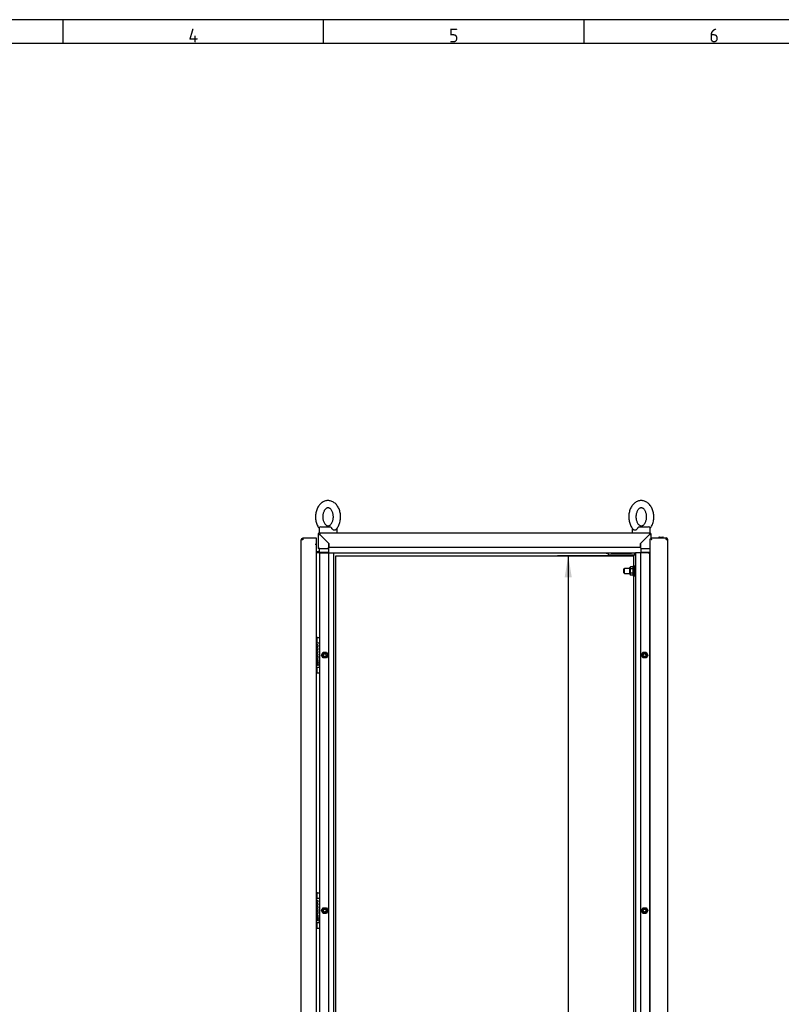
# Paper-space layout 'Layout1' of a CAD drawing. Extents: x 81 to 5357, y 137 to 3739.
# Tile 4 of 10: x 1348 to 2615, y 2101 to 3739. Entities that reach past the tile are written whole.
import ezdxf
from ezdxf.lldxf.tags import DXFTag

# ---------------------------------------------------------------- set-up
doc = ezdxf.new("R2010")
doc.units = 0
doc.header["$LTSCALE"] = 13.000013
doc.layers.get('0').update_dxf_attribs({"linetype": 'CONTINUOUS'})
for name, color, linetype in [('_TRANSLATION', 7, 'CONTINUOUS'), ('AE00100_03', 7, 'CONTINUOUS'), ('AE00198_03', 7, 'CONTINUOUS'), ('AE00217_25', 7, 'CONTINUOUS'), ('AE00219_00', 7, 'CONTINUOUS'), ('AE00219_03', 7, 'CONTINUOUS'), ('AE00224_00', 7, 'CONTINUOUS'), ('AE00368_00', 7, 'CONTINUOUS'), ('AE00500_10', 7, 'CONTINUOUS'), ('AE00715_01', 7, 'CONTINUOUS'), ('DEFAULT', 7, 'CONTINUOUS'), ('DV2__TRANSLATION', 7, 'CONTINUOUS'), ('F0000001_24', 7, 'CONTINUOUS'), ('F0000001_47', 7, 'CONTINUOUS'), ('F0000001_64', 7, 'CONTINUOUS'), ('M0000000_06', 7, 'CONTINUOUS'), ('M0000000_29', 7, 'CONTINUOUS'), ('M0000000_39', 7, 'CONTINUOUS'), ('M0000000_54', 7, 'CONTINUOUS'), ('M0000000_59', 7, 'CONTINUOUS'), ('M0000000_70', 7, 'CONTINUOUS')]:
    doc.layers.add(name, color=color, linetype=linetype)
doc.styles.add('SEACAD_ARIAL', font='arial.ttf')
doc.styles.add('SEACAD_ARIALI', font='ariali.ttf')
tags = doc.linetypes.add('CENTER2', pattern=[28.575, 19.05, -3.175, 3.175, -3.175]).pattern_tags.tags
tags[10:11] = [DXFTag(74, 4), DXFTag(75, 0), DXFTag(340, '0'), DXFTag(46, 0.0), DXFTag(50, 0.0), DXFTag(44, 0.0), DXFTag(45, 0.0)]
tags[8:9] = [DXFTag(74, 4), DXFTag(75, 0), DXFTag(340, '0'), DXFTag(46, 0.0), DXFTag(50, 0.0), DXFTag(44, 0.0), DXFTag(45, 0.0)]
tags[6:7] = [DXFTag(74, 4), DXFTag(75, 0), DXFTag(340, '0'), DXFTag(46, 0.0), DXFTag(50, 0.0), DXFTag(44, 0.0), DXFTag(45, 0.0)]
tags[4:5] = [DXFTag(74, 4), DXFTag(75, 0), DXFTag(340, '0'), DXFTag(46, 0.0), DXFTag(50, 0.0), DXFTag(44, 0.0), DXFTag(45, 0.0)]
doc.dimstyles.new('ISO', dxfattribs={"dimtxt": 13.75, "dimasz": 13.75, "dimexe": 6.875, "dimexo": 6.875, "dimgap": 3.4375, "dimtad": 1, "dimdec": 1, "dimtxsty": 'SEACAD_ARIAL', "dimblk1": '_SE_FILLED', "dimblk2": '_SE_FILLED', "dimsah": 1, "dimcen": 6.875, "dimazin": 3, "dimtfac": 0.7, "dimtdec": 3, "dimtmove": 0, "dimatfit": 3})

# ---------------------------------------------------------------- blocks, each defined once
blk = doc.blocks.new('DMBLK24')
at = {"layer": '_TRANSLATION', "linetype": 'CONTINUOUS'}
for points in [[(2254.3, 2810.9), (2266.2, 2810.9), (2260.3, 2846.6)], [(2254.3, 1152.4), (2260.3, 1116.6), (2266.2, 1152.4)]]:
    blk.add_hatch(color=7, dxfattribs=at).paths.add_polyline_path(points)
at = {"layer": '_TRANSLATION', "color": 7, "linetype": 'CONTINUOUS'}
for p, q in [((2350.9, 2846.6), (2242.4, 2846.6)), ((2260.3, 2846.6), (2260.3, 1116.6)), ((2350.9, 1116.6), (2242.4, 1116.6))]:
    blk.add_line(p, q, dxfattribs=at)
at = {"layer": '_TRANSLATION', "color": 7, "linetype": 'CONTINUOUS', "style": 'SEACAD_ARIALI'}
blk.add_text('1730', height=35.75, rotation=90, dxfattribs=at).set_placement((2251.3, 1926))
blk = doc.blocks.new('_SE_FILLED')
at = {"color": 0}
blk.add_line((0, 0), (-1, 0), dxfattribs=at)
blk.add_solid([(0, 0), (-1, -0.1665), (-1, 0.1665), (0, 0)], dxfattribs=at)

psp = doc.layouts.get("Layout1")

# ---------------------------------------------------------------- linework, layer by layer
at = {"color": 7, "linetype": 'CONTINUOUS'}
for p, q in [((5357.2, 3738.65), (81.05, 3738.65)), ((1419.77, 3738.65), (1419.77, 3699.28)), ((1852.89, 3738.65), (1852.89, 3699.28)), ((2286.01, 3738.65), (2286.01, 3699.28))]:
    psp.add_line(p, q, dxfattribs=at)
at = {"layer": 'AE00100_03', "color": 7, "linetype": 'CONTINUOUS'}
psp.add_line((2412.07, 2877.95), (2417.47, 2877.95), dxfattribs=at)
for centre, start, end in [((2412.07, 2876.65), 90, 180), ((2417.47, 2876.65), 0, 90)]:
    psp.add_arc(centre, 1.3, start, end, dxfattribs=at)
at = {"layer": 'AE00198_03', "color": 7, "linetype": 'CONTINUOUS'}
for p, q in [((1842.07, 2702.15), (1842.07, 2709.4)), ((1842.77, 2709.4), (1842.07, 2709.4)), ((1842.07, 2653.9), (1842.07, 2661.15)), ((1842.07, 2653.9), (1842.77, 2653.9)), ((1842.07, 2284.4), (1842.07, 2277.15)), ((1842.77, 2284.4), (1842.07, 2284.4)), ((1842.07, 2236.15), (1842.07, 2228.9)), ((1842.07, 2228.9), (1842.77, 2228.9))]:
    psp.add_line(p, q, dxfattribs=at)
for centre, start, end in [((1847.44, 2703.47), 132.17472, 137.74365), ((1847.44, 2659.83), 222.25635, 227.82528), ((1847.44, 2278.47), 132.17472, 137.74365), ((1847.44, 2234.83), 222.25635, 227.82528)]:
    psp.add_arc(centre, 8, start, end, dxfattribs=at)
at = {"layer": 'AE00217_25', "color": 7, "linetype": 'CONTINUOUS'}
for p, q in [((2354.05, 2825.65), (2352.77, 2824.97)), ((2352.77, 2818.32), (2352.77, 2824.97)), ((2352.77, 2818.32), (2354.05, 2817.65)), ((2354.05, 2817.65), (2354.05, 2825.65)), ((2362.77, 2825.65), (2354.05, 2825.65)), ((2354.05, 2817.65), (2362.77, 2817.65)), ((2372.27, 2825.65), (2370.27, 2825.65)), ((2370.27, 2817.65), (2372.27, 2817.65))]:
    psp.add_line(p, q, dxfattribs=at)
at = {"layer": 'AE00219_00', "color": 7, "linetype": 'CONTINUOUS'}
for p, q in [((2330.77, 2851.65), (2330.77, 2851.15)), ((2336.77, 2851.15), (2336.77, 2851.65)), ((2355.77, 2851.65), (2355.77, 2851.15)), ((2361.77, 2851.15), (2361.77, 2851.65)), ((2328.31, 2848.65), (2327.77, 2848.15)), ((2327.77, 2848.15), (2339.77, 2848.15)), ((2327.77, 2848.15), (2327.77, 2847.65)), ((2327.77, 2847.65), (2339.77, 2847.65)), ((2339.77, 2848.15), (2339.24, 2848.65)), ((2339.77, 2847.65), (2339.77, 2848.15)), ((2353.31, 2848.65), (2352.77, 2848.15)), ((2352.77, 2848.15), (2364.77, 2848.15)), ((2352.77, 2848.15), (2352.77, 2847.65)), ((2352.77, 2847.65), (2364.77, 2847.65)), ((2364.77, 2848.15), (2364.24, 2848.65)), ((2364.77, 2847.65), (2364.77, 2848.15))]:
    psp.add_line(p, q, dxfattribs=at)
at = {"layer": 'AE00219_03', "color": 7, "linetype": 'CONTINUOUS'}
for p, q in [((2425.97, 2710.15), (2425.77, 2710.15)), ((2425.97, 2698.15), (2425.97, 2710.15)), ((2425.77, 2698.15), (2425.97, 2698.15)), ((2425.97, 2285.15), (2425.77, 2285.15)), ((2425.97, 2273.15), (2425.97, 2285.15)), ((2425.77, 2273.15), (2425.97, 2273.15))]:
    psp.add_line(p, q, dxfattribs=at)
at = {"layer": 'AE00224_00', "color": 7, "linetype": 'CONTINUOUS'}
for p, q in [((2363.82, 2828.58), (2362.77, 2827.14)), ((2362.77, 2816.15), (2362.77, 2827.14)), ((2367.77, 2828.58), (2363.82, 2828.58)), ((2367.77, 2825.11), (2363.82, 2825.11)), ((2367.77, 2818.18), (2363.82, 2818.18)), ((2368.77, 2830.15), (2367.77, 2827.65)), ((2367.77, 2828.58), (2367.77, 2826.84)), ((2367.77, 2826.84), (2367.77, 2825.11)), ((2367.77, 2825.11), (2367.77, 2821.65)), ((2367.77, 2821.65), (2367.77, 2818.18)), ((2367.77, 2818.18), (2367.77, 2816.45)), ((2368.77, 2813.15), (2368.77, 2830.15)), ((2370.27, 2830.15), (2368.77, 2830.15)), ((2370.27, 2813.15), (2370.27, 2830.15)), ((2362.77, 2816.15), (2363.82, 2814.72)), ((2367.77, 2814.72), (2363.82, 2814.72)), ((2367.77, 2816.45), (2367.77, 2814.72)), ((2367.77, 2815.65), (2368.77, 2813.15)), ((2368.77, 2813.15), (2370.27, 2813.15))]:
    psp.add_line(p, q, dxfattribs=at)
for points, knots in [([(2363.82, 2828.58), (2363.41, 2828.02), (2363.14, 2827.45), (2363.14, 2826.7), (2363.16, 2826.55), (2363.22, 2826.26), (2363.26, 2826.11), (2363.44, 2825.68), (2363.61, 2825.39), (2363.82, 2825.11)], [0, 0, 0, 0, 0.5, 0.5, 0.625, 0.625, 0.75, 0.75, 1, 1, 1, 1]), ([(2363.82, 2825.11), (2363.61, 2824.55), (2363.44, 2823.99), (2363.27, 2823.12), (2363.22, 2822.83), (2363.16, 2822.23), (2363.14, 2821.94), (2363.14, 2821.05), (2363.21, 2820.47), (2363.44, 2819.31), (2363.62, 2818.74), (2363.82, 2818.18)], [0, 0, 0, 0, 0.25, 0.25, 0.375, 0.375, 0.5, 0.5, 0.75, 0.75, 1, 1, 1, 1]), ([(2363.82, 2818.18), (2363.41, 2817.63), (2363.14, 2817.05), (2363.14, 2816.31), (2363.16, 2816.16), (2363.22, 2815.87), (2363.26, 2815.72), (2363.44, 2815.28), (2363.61, 2815), (2363.82, 2814.72)], [0, 0, 0, 0, 0.5, 0.5, 0.625, 0.625, 0.75, 0.75, 1, 1, 1, 1])]:
    psp.add_open_spline(points, degree=3, knots=knots, dxfattribs=at)
at = {"layer": 'AE00368_00', "color": 7, "linetype": 'CONTINUOUS'}
for p, q in [((2323.57, 2851.65), (2323.57, 2851.15)), ((2323.57, 2851.15), (2326.8, 2851.15)), ((2343.97, 2851.15), (2343.97, 2851.65)), ((2348.57, 2851.65), (2348.57, 2851.15)), ((2368.97, 2851.15), (2368.97, 2851.65))]:
    psp.add_line(p, q, dxfattribs=at)
for centre, start, end in [((2327.37, 2851.85), 270, 343.39845), ((2340.17, 2851.85), 196.60155, 270), ((2352.37, 2851.85), 270, 343.39845), ((2365.17, 2851.85), 196.60155, 270)]:
    psp.add_arc(centre, 0.7, start, end, dxfattribs=at)
at = {"layer": 'AE00500_10', "color": 7, "linetype": 'CONTINUOUS'}
for p, q in [((2395.77, 2708.85), (2396.27, 2708.85)), ((1849.86, 2681.67), (1852.54, 2686.32)), ((1852.59, 2686.35), (1857.96, 2686.35)), ((1858, 2686.32), (1860.68, 2681.67)), ((2381.86, 2681.67), (2384.54, 2686.32)), ((2384.59, 2686.35), (2389.96, 2686.35)), ((2390, 2686.32), (2392.68, 2681.67)), ((2396.27, 2699.45), (2395.77, 2699.45)), ((1852.54, 2676.97), (1849.86, 2681.62)), ((1850.94, 2681.65), (1853.11, 2685.4)), ((1853.11, 2677.9), (1850.94, 2681.65)), ((1857.96, 2676.95), (1852.59, 2676.95)), ((1853.11, 2685.4), (1857.44, 2685.4)), ((1857.44, 2677.9), (1853.11, 2677.9)), ((1857.44, 2685.4), (1859.6, 2681.65)), ((1859.6, 2681.65), (1857.44, 2677.9)), ((1860.68, 2681.62), (1858, 2676.97)), ((2384.54, 2676.97), (2381.86, 2681.62)), ((2382.94, 2681.65), (2385.11, 2685.4)), ((2385.11, 2677.9), (2382.94, 2681.65)), ((2389.96, 2676.95), (2384.59, 2676.95)), ((2385.11, 2685.4), (2389.44, 2685.4)), ((2389.44, 2677.9), (2385.11, 2677.9)), ((2389.44, 2685.4), (2391.6, 2681.65)), ((2391.6, 2681.65), (2389.44, 2677.9)), ((2392.68, 2681.62), (2390, 2676.97)), ((2395.77, 2663.85), (2396.27, 2663.85)), ((2396.27, 2654.45), (2395.77, 2654.45)), ((2395.77, 2283.85), (2396.27, 2283.85)), ((1849.86, 2256.67), (1852.54, 2261.32)), ((1850.94, 2256.65), (1853.11, 2260.4)), ((1852.59, 2261.35), (1857.96, 2261.35)), ((1853.11, 2260.4), (1857.44, 2260.4)), ((1857.44, 2260.4), (1859.6, 2256.65)), ((1858, 2261.32), (1860.68, 2256.67)), ((2381.86, 2256.67), (2384.54, 2261.32)), ((2382.94, 2256.65), (2385.11, 2260.4)), ((2384.59, 2261.35), (2389.96, 2261.35)), ((2385.11, 2260.4), (2389.44, 2260.4)), ((2389.44, 2260.4), (2391.6, 2256.65)), ((2390, 2261.32), (2392.68, 2256.67)), ((2396.27, 2274.45), (2395.77, 2274.45)), ((1852.54, 2251.97), (1849.86, 2256.62)), ((1853.11, 2252.9), (1850.94, 2256.65)), ((1857.96, 2251.95), (1852.59, 2251.95)), ((1857.44, 2252.9), (1853.11, 2252.9)), ((1859.6, 2256.65), (1857.44, 2252.9)), ((1860.68, 2256.62), (1858, 2251.97)), ((2384.54, 2251.97), (2381.86, 2256.62)), ((2385.11, 2252.9), (2382.94, 2256.65)), ((2389.96, 2251.95), (2384.59, 2251.95)), ((2389.44, 2252.9), (2385.11, 2252.9)), ((2391.6, 2256.65), (2389.44, 2252.9)), ((2392.68, 2256.62), (2390, 2251.97)), ((2395.77, 2238.85), (2396.27, 2238.85)), ((2396.27, 2229.45), (2395.77, 2229.45))]:
    psp.add_line(p, q, dxfattribs=at)
for centre in [(1855.27, 2681.65), (2387.27, 2681.65), (1855.27, 2256.65), (2387.27, 2256.65)]:
    psp.add_circle(centre, 2.46, dxfattribs=at)
for centre, radius, start, end in [((1852.59, 2686.3), 0.05, 90, 150), ((1857.96, 2686.3), 0.05, 30, 90), ((2384.59, 2686.3), 0.05, 90, 150), ((2389.96, 2686.3), 0.05, 30, 90), ((1849.9, 2681.65), 0.05, 150, 210), ((1855.27, 2681.65), 3, 75, 15), ((1852.59, 2677), 0.05, 210, 270), ((1857.96, 2677), 0.05, 270, 330), ((1860.64, 2681.65), 0.05, 330, 30), ((2381.9, 2681.65), 0.05, 150, 210), ((2387.27, 2681.65), 3, 75, 15), ((2384.59, 2677), 0.05, 210, 270), ((2389.96, 2677), 0.05, 270, 330), ((2392.64, 2681.65), 0.05, 330, 30), ((1852.59, 2261.3), 0.05, 90, 150), ((1857.96, 2261.3), 0.05, 30, 90), ((2384.59, 2261.3), 0.05, 90, 150), ((2389.96, 2261.3), 0.05, 30, 90), ((1849.9, 2256.65), 0.05, 150, 210), ((1855.27, 2256.65), 3, 75, 15), ((1852.59, 2252), 0.05, 210, 270), ((1857.96, 2252), 0.05, 270, 330), ((1860.64, 2256.65), 0.05, 330, 30), ((2381.9, 2256.65), 0.05, 150, 210), ((2387.27, 2256.65), 3, 75, 15), ((2384.59, 2252), 0.05, 210, 270), ((2389.96, 2252), 0.05, 270, 330), ((2392.64, 2256.65), 0.05, 330, 30)]:
    psp.add_arc(centre, radius, start, end, dxfattribs=at)
at = {"layer": 'AE00715_01', "color": 7, "linetype": 'CONTINUOUS'}
for p, q in [((1845.77, 2892.15), (1845.77, 2885.15)), ((1845.77, 2885.15), (1847.07, 2885.15)), ((1848.77, 2895.15), (1864.07, 2895.15)), ((1854.66, 2885.15), (1866.88, 2885.15)), ((1875.77, 2885.15), (1875.77, 2892.15)), ((2366.77, 2892.15), (2366.77, 2885.15)), ((2375.77, 2885.15), (2387.77, 2885.15)), ((2378.47, 2895.15), (2393.77, 2895.15)), ((2395.47, 2885.15), (2396.77, 2885.15)), ((2396.77, 2885.15), (2396.77, 2892.15))]:
    psp.add_line(p, q, dxfattribs=at)
for centre, start, end in [((1848.77, 2892.15), 90, 180), ((1872.77, 2892.15), 0, 10.76954), ((2369.77, 2892.15), 169.13292, 180), ((2393.77, 2892.15), 0, 90)]:
    psp.add_arc(centre, 3, start, end, dxfattribs=at)
for points, knots in [([(1860.77, 2938.65), (1860.11, 2938.63), (1858.69, 2938.58), (1856.23, 2938.09), (1853.63, 2937.13), (1851.14, 2935.74), (1848.83, 2933.95), (1846.71, 2931.79), (1844.82, 2929.26), (1843.2, 2926.43), (1841.87, 2923.33), (1840.87, 2920.02), (1840.2, 2916.57), (1839.89, 2913.03), (1839.93, 2909.47), (1840.32, 2905.94), (1841.07, 2902.49), (1842.16, 2899.19), (1843.6, 2896.08), (1844.9, 2893.99), (1845.7, 2892.88), (1845.85, 2892.67)], [0, 0, 0, 0, 0.03244993, 0.0816627, 0.13089294, 0.18055797, 0.23098116, 0.28231484, 0.33451998, 0.38740793, 0.44073212, 0.49427857, 0.54789014, 0.60153131, 0.65522054, 0.70900139, 0.76291181, 0.81699752, 0.87127341, 0.92567607, 0.93825658, 0.93825658, 0.93825658, 0.93825658]), ([(1873.26, 2889.94), (1874.02, 2890.73), (1875.33, 2892.09), (1877.18, 2894.75), (1878.72, 2897.64), (1879.96, 2900.8), (1880.88, 2904.15), (1881.45, 2907.63), (1881.68, 2911.18), (1881.55, 2914.74), (1881.06, 2918.26), (1880.22, 2921.67), (1879.04, 2924.93), (1877.53, 2927.97), (1875.69, 2930.74), (1873.57, 2933.17), (1871.19, 2935.2), (1868.6, 2936.8), (1865.91, 2937.92), (1863.21, 2938.54), (1861.62, 2938.62), (1860.77, 2938.65)], [0, 0, 0, 0, 0.050941, 0.1033419, 0.1563633, 0.2097599, 0.2633301, 0.3169471, 0.3705948, 0.4243005, 0.4781069, 0.5320562, 0.5861887, 0.6405065, 0.6949095, 0.7491704, 0.8029645, 0.8559345, 0.9078279, 0.9586123, 1, 1, 1, 1]), ([(2381.77, 2938.65), (2381.11, 2938.63), (2379.69, 2938.58), (2377.23, 2938.09), (2374.63, 2937.13), (2372.14, 2935.74), (2369.83, 2933.95), (2367.71, 2931.79), (2365.82, 2929.26), (2364.2, 2926.43), (2362.87, 2923.33), (2361.87, 2920.02), (2361.2, 2916.57), (2360.89, 2913.03), (2360.93, 2909.47), (2361.32, 2905.94), (2362.07, 2902.49), (2363.16, 2899.19), (2364.6, 2896.08), (2366.35, 2893.27), (2367.98, 2891.17), (2369, 2890.26), (2369.32, 2889.98)], [0, 0, 0, 0, 0.032445, 0.0816503, 0.1308731, 0.1805306, 0.2309462, 0.2822721, 0.3344693, 0.3873492, 0.4406653, 0.4942037, 0.5478071, 0.6014402, 0.6551213, 0.708894, 0.7627962, 0.8168737, 0.8711414, 0.9255358, 0.9798552, 1, 1, 1, 1]), ([(2396.69, 2892.67), (2397.19, 2893.33), (2398.28, 2894.95), (2399.72, 2897.64), (2400.96, 2900.8), (2401.88, 2904.15), (2402.45, 2907.63), (2402.68, 2911.18), (2402.55, 2914.74), (2402.06, 2918.26), (2401.22, 2921.67), (2400.04, 2924.93), (2398.53, 2927.97), (2396.69, 2930.74), (2394.57, 2933.17), (2392.19, 2935.2), (2389.6, 2936.8), (2386.91, 2937.92), (2384.21, 2938.54), (2382.62, 2938.62), (2381.77, 2938.65)], [0.06199318, 0.06199318, 0.06199318, 0.06199318, 0.10352877, 0.15653919, 0.20992461, 0.2634836, 0.31708951, 0.37072596, 0.42442047, 0.47821569, 0.53215375, 0.58627498, 0.64058147, 0.69497312, 0.74922267, 0.80300559, 0.85596448, 0.90784713, 0.95862088, 1, 1, 1, 1]), ([(1860.77, 2926.65), (1860.95, 2926.64), (1861.47, 2926.62), (1862.44, 2926.4), (1863.64, 2925.79), (1864.88, 2924.83), (1866.11, 2923.48), (1867.25, 2921.73), (1868.21, 2919.68), (1868.95, 2917.38), (1869.45, 2914.89), (1869.66, 2912.29), (1869.59, 2909.68), (1869.23, 2907.13), (1868.61, 2904.73), (1867.75, 2902.56), (1866.71, 2900.68), (1865.55, 2899.15), (1864.33, 2897.99), (1863.11, 2897.2), (1861.92, 2896.74), (1860.72, 2896.59), (1859.51, 2896.76), (1858.25, 2897.3), (1857, 2898.16), (1855.76, 2899.41), (1854.58, 2901.08), (1853.56, 2903.06), (1852.76, 2905.3), (1852.2, 2907.75), (1851.91, 2910.32), (1851.91, 2912.94), (1852.19, 2915.52), (1852.75, 2917.97), (1853.55, 2920.2), (1854.54, 2922.16), (1855.68, 2923.78), (1856.89, 2925.04), (1858.12, 2925.93), (1859.31, 2926.46), (1860.19, 2926.63), (1860.65, 2926.65), (1860.77, 2926.65)], [0, 0, 0, 0, 0.0121991, 0.0411948, 0.0670538, 0.091493, 0.117508, 0.1428604, 0.1680318, 0.1931992, 0.2184378, 0.2437498, 0.2690926, 0.2943994, 0.3195914, 0.3446249, 0.3694973, 0.3942866, 0.4191455, 0.4444383, 0.4708991, 0.4998777, 0.5332319, 0.559734, 0.584479, 0.6108374, 0.6363064, 0.6614955, 0.6866547, 0.7118719, 0.7371678, 0.7625081, 0.7878346, 0.8130617, 0.8381387, 0.8630496, 0.8878464, 0.9126646, 0.9377922, 0.9638507, 0.9920002, 1, 1, 1, 1]), ([(2381.77, 2926.65), (2381.95, 2926.64), (2382.47, 2926.62), (2383.44, 2926.4), (2384.64, 2925.79), (2385.88, 2924.83), (2387.11, 2923.48), (2388.25, 2921.73), (2389.21, 2919.68), (2389.95, 2917.38), (2390.45, 2914.89), (2390.66, 2912.29), (2390.59, 2909.68), (2390.23, 2907.13), (2389.61, 2904.73), (2388.75, 2902.56), (2387.71, 2900.68), (2386.55, 2899.15), (2385.33, 2897.99), (2384.11, 2897.2), (2382.92, 2896.74), (2381.72, 2896.59), (2380.51, 2896.76), (2379.25, 2897.3), (2378, 2898.16), (2376.76, 2899.41), (2375.58, 2901.08), (2374.56, 2903.06), (2373.76, 2905.3), (2373.2, 2907.75), (2372.91, 2910.32), (2372.91, 2912.94), (2373.19, 2915.52), (2373.75, 2917.97), (2374.55, 2920.2), (2375.54, 2922.16), (2376.68, 2923.78), (2377.89, 2925.04), (2379.12, 2925.93), (2380.31, 2926.46), (2381.19, 2926.63), (2381.65, 2926.65), (2381.77, 2926.65)], [0, 0, 0, 0, 0.0121991, 0.0411948, 0.0670538, 0.091493, 0.117508, 0.1428604, 0.1680318, 0.1931992, 0.2184378, 0.2437498, 0.2690926, 0.2943994, 0.3195914, 0.3446249, 0.3694973, 0.3942866, 0.4191455, 0.4444383, 0.4708991, 0.4998777, 0.5332319, 0.559734, 0.584479, 0.6108374, 0.6363064, 0.6614955, 0.6866547, 0.7118719, 0.7371678, 0.7625081, 0.7878346, 0.8130617, 0.8381387, 0.8630496, 0.8878464, 0.9126646, 0.9377922, 0.9638507, 0.9920002, 1, 1, 1, 1]), ([(1864.07, 2895.15), (1864.21, 2895.15), (1864.34, 2895.13), (1864.59, 2895.05), (1864.73, 2894.98), (1864.99, 2894.82), (1865.12, 2894.73), (1865.38, 2894.5), (1865.51, 2894.37), (1865.77, 2894.08), (1865.9, 2893.93), (1866.15, 2893.6), (1866.28, 2893.43), (1866.65, 2892.9), (1866.88, 2892.53), (1867.08, 2892.15)], [0, 0, 0, 0, 0.125, 0.125, 0.25, 0.25, 0.375, 0.375, 0.5, 0.5, 0.625, 0.625, 0.75, 0.75, 1, 1, 1, 1]), ([(1873.25, 2889.93), (1873.13, 2889.82), (1873.01, 2889.72), (1872.74, 2889.54), (1872.59, 2889.46), (1872.27, 2889.33), (1872.1, 2889.28), (1871.75, 2889.21), (1871.57, 2889.2), (1871.19, 2889.2), (1871, 2889.21), (1870.61, 2889.28), (1870.41, 2889.33), (1870.02, 2889.46), (1869.82, 2889.54), (1869.42, 2889.73), (1869.23, 2889.84), (1868.64, 2890.23), (1868.28, 2890.54), (1867.78, 2891.09), (1867.62, 2891.29), (1867.33, 2891.7), (1867.2, 2891.92), (1867.08, 2892.15)], [0.25768848, 0.25768848, 0.25768848, 0.25768848, 0.3125, 0.3125, 0.375, 0.375, 0.4375, 0.4375, 0.5, 0.5, 0.5625, 0.5625, 0.625, 0.625, 0.6875, 0.6875, 0.75, 0.75, 0.875, 0.875, 0.9375, 0.9375, 1, 1, 1, 1]), ([(2375.47, 2892.15), (2375.23, 2891.7), (2374.94, 2891.28), (2374.27, 2890.54), (2373.9, 2890.23), (2373.32, 2889.85), (2373.12, 2889.73), (2372.73, 2889.54), (2372.53, 2889.46), (2372.13, 2889.33), (2371.93, 2889.28), (2371.54, 2889.21), (2371.35, 2889.2), (2370.98, 2889.2), (2370.8, 2889.21), (2370.45, 2889.28), (2370.28, 2889.33), (2369.96, 2889.46), (2369.8, 2889.54), (2369.53, 2889.72), (2369.4, 2889.82), (2369.28, 2889.94)], [0, 0, 0, 0, 0.125, 0.125, 0.25, 0.25, 0.3125, 0.3125, 0.375, 0.375, 0.4375, 0.4375, 0.5, 0.5, 0.5625, 0.5625, 0.625, 0.625, 0.6875, 0.6875, 0.74508711, 0.74508711, 0.74508711, 0.74508711]), ([(2375.47, 2892.15), (2375.67, 2892.53), (2375.89, 2892.89), (2376.26, 2893.43), (2376.39, 2893.6), (2376.64, 2893.92), (2376.77, 2894.08), (2377.03, 2894.37), (2377.16, 2894.49), (2377.42, 2894.72), (2377.55, 2894.82), (2377.82, 2894.98), (2377.94, 2895.04), (2378.2, 2895.13), (2378.34, 2895.15), (2378.47, 2895.15)], [0, 0, 0, 0, 0.25, 0.25, 0.375, 0.375, 0.5, 0.5, 0.625, 0.625, 0.75, 0.75, 0.875, 0.875, 1, 1, 1, 1])]:
    psp.add_open_spline(points, degree=3, knots=knots, dxfattribs=at)
at = {"layer": 'DEFAULT', "color": 7, "linetype": 'CONTINUOUS'}
psp.add_line((5357.2, 3699.28), (81.05, 3699.28), dxfattribs=at)
at = {"layer": 'DV2__TRANSLATION', "color": 7, "linetype": 'CENTER2'}
for p, q in [((1873.77, 2846.65), (2368.77, 2846.65)), ((1873.77, 1116.65), (1873.77, 2846.65)), ((2368.77, 2846.65), (2368.77, 1116.65))]:
    psp.add_line(p, q, dxfattribs=at)
at = {"layer": 'F0000001_24', "color": 7, "linetype": 'CONTINUOUS'}
for p, q in [((1842.77, 2710.44), (1842.77, 2710.65)), ((1842.77, 2702.27), (1842.77, 2710.44)), ((1843.27, 2711.15), (1846.27, 2711.15)), ((1846.77, 2710.65), (1846.77, 2710.44)), ((1846.77, 2710.44), (1846.77, 2702.27)), ((1842.08, 2689.01), (1841.52, 2689.01)), ((1841.52, 2688.74), (1842.08, 2688.74)), ((1841.63, 2702.15), (1846.27, 2702.15)), ((1842.77, 2702.15), (1842.77, 2702.27)), ((1842.83, 2695.28), (1842.81, 2695.28)), ((1842.81, 2695.28), (1842.81, 2694.99)), ((1842.81, 2694.99), (1842.86, 2695.01)), ((1846.77, 2702.27), (1846.77, 2701.65)), ((1846.77, 2701.65), (1846.77, 2661.65)), ((1842.06, 2685.01), (1841.52, 2685.01)), ((1841.52, 2684.73), (1842.05, 2684.73)), ((1842.1, 2681), (1841.52, 2681)), ((1841.52, 2680.73), (1842.08, 2680.73)), ((1844.22, 2679.85), (1841.52, 2679.85)), ((1841.77, 2679.56), (1842.39, 2679.56)), ((1842.04, 2674.44), (1842.04, 2670.46)), ((1842.04, 2670.46), (1842.05, 2670.45)), ((1842.05, 2670.45), (1842.28, 2670.45)), ((1842.34, 2670.72), (1842.34, 2674.42)), ((1843.2, 2679.56), (1844.22, 2679.56)), ((1844.22, 2679.56), (1844.22, 2679.85)), ((1846.27, 2661.15), (1841.63, 2661.15)), ((1842.77, 2661.03), (1842.77, 2661.15)), ((1842.77, 2652.86), (1842.77, 2661.03)), ((1844.77, 2669.16), (1844.77, 2669.71)), ((1844.77, 2664.67), (1844.77, 2665.21)), ((1846.77, 2661.65), (1846.77, 2661.03)), ((1846.77, 2661.03), (1846.77, 2652.86)), ((1842.77, 2652.65), (1842.77, 2652.86)), ((1843.27, 2652.15), (1846.27, 2652.15)), ((1846.77, 2652.86), (1846.77, 2652.65)), ((1841.63, 2277.15), (1846.27, 2277.15)), ((1842.77, 2285.44), (1842.77, 2285.65)), ((1842.77, 2277.27), (1842.77, 2285.44)), ((1842.77, 2277.15), (1842.77, 2277.27)), ((1843.27, 2286.15), (1846.27, 2286.15)), ((1846.77, 2285.65), (1846.77, 2285.44)), ((1846.77, 2285.44), (1846.77, 2277.27)), ((1846.77, 2277.27), (1846.77, 2276.65)), ((1842.08, 2264.01), (1841.52, 2264.01)), ((1841.52, 2263.74), (1842.08, 2263.74)), ((1842.83, 2270.28), (1842.81, 2270.28)), ((1842.81, 2270.28), (1842.81, 2269.99)), ((1842.81, 2269.99), (1842.86, 2270.01)), ((1846.77, 2276.65), (1846.77, 2236.65)), ((1842.06, 2260.01), (1841.52, 2260.01)), ((1841.52, 2259.73), (1842.05, 2259.73)), ((1842.1, 2256), (1841.52, 2256)), ((1841.52, 2255.73), (1842.08, 2255.73)), ((1844.22, 2254.85), (1841.52, 2254.85)), ((1841.77, 2254.56), (1842.39, 2254.56)), ((1842.04, 2249.44), (1842.04, 2245.46)), ((1842.04, 2245.46), (1842.05, 2245.45)), ((1842.05, 2245.45), (1842.28, 2245.45)), ((1842.34, 2245.72), (1842.34, 2249.42)), ((1843.2, 2254.56), (1844.22, 2254.56)), ((1844.22, 2254.56), (1844.22, 2254.85)), ((1844.77, 2244.16), (1844.77, 2244.71)), ((1846.27, 2236.15), (1841.63, 2236.15)), ((1842.77, 2236.03), (1842.77, 2236.15)), ((1842.77, 2227.86), (1842.77, 2236.03)), ((1842.77, 2227.65), (1842.77, 2227.86)), ((1844.77, 2239.67), (1844.77, 2240.21)), ((1846.77, 2236.65), (1846.77, 2236.03)), ((1846.77, 2236.03), (1846.77, 2227.86)), ((1846.77, 2227.86), (1846.77, 2227.65)), ((1843.27, 2227.15), (1846.27, 2227.15))]:
    psp.add_line(p, q, dxfattribs=at)
for centre in [(1844.13, 2667.18), (1844.13, 2242.18)]:
    psp.add_circle(centre, 0.615, dxfattribs=at)
for centre, radius, start, end in [((1843.27, 2710.65), 0.5, 90, 180), ((1846.27, 2710.65), 0.5, 0, 90), ((1841.63, 2700.15), 2, 90, 93.26563), ((1846.27, 2701.65), 0.5, 0, 90), ((1841.63, 2663.15), 2, 266.73437, 270), ((1840.21, 2667), 2.28, 311.35343, 335.40846), ((1844.37, 2667.37), 2.28, 131.35343, 155.40846), ((1846.27, 2661.65), 0.5, 270, 0), ((1843.27, 2652.65), 0.5, 180, 270), ((1846.27, 2652.65), 0.5, 270, 0), ((1841.63, 2275.15), 2, 90, 93.26563), ((1843.27, 2285.65), 0.5, 90, 180), ((1846.27, 2285.65), 0.5, 0, 90), ((1846.27, 2276.65), 0.5, 0, 90), ((1844.37, 2242.37), 2.28, 131.35343, 155.40846), ((1841.63, 2238.15), 2, 266.73437, 270), ((1840.21, 2242), 2.28, 311.35343, 335.40846), ((1843.27, 2227.65), 0.5, 180, 270), ((1846.27, 2236.65), 0.5, 270, 0), ((1846.27, 2227.65), 0.5, 270, 0)]:
    psp.add_arc(centre, radius, start, end, dxfattribs=at)
for points, knots in [([(1842.86, 2695.01), (1843.85, 2695.35), (1844.2, 2696.3), (1844.2, 2697.01), (1844.2, 2698.08), (1843.47, 2699.15), (1842.08, 2699.15), (1841.87, 2699.15), (1841.68, 2699.13), (1841.51, 2699.09)], [0, 0, 0, 0, 0.24997871, 0.24997871, 0.24997871, 0.49998581, 0.49998581, 0.49998581, 0.53563529, 0.53563529, 0.53563529, 0.53563529]), ([(1841.51, 2698.81), (1841.68, 2698.86), (1841.87, 2698.88), (1842.08, 2698.88), (1843.35, 2698.88), (1843.93, 2697.91), (1843.93, 2697.01)], [0.60977583, 0.60977583, 0.60977583, 0.60977583, 0.66523153, 0.66523153, 0.66523153, 1, 1, 1, 1]), ([(1844.2, 2691.96), (1844.2, 2693.02), (1843.47, 2694.1), (1842.08, 2694.1), (1841.87, 2694.1), (1841.68, 2694.08), (1841.51, 2694.04)], [0, 0, 0, 0, 0.33333333, 0.33333333, 0.33333333, 0.38086491, 0.38086491, 0.38086491, 0.38086491]), ([(1841.51, 2693.76), (1841.68, 2693.81), (1841.87, 2693.83), (1842.08, 2693.83), (1843.35, 2693.83), (1843.93, 2692.86), (1843.93, 2691.96), (1843.93, 2691.06), (1843.35, 2690.1), (1842.08, 2690.1)], [0.45857776, 0.45857776, 0.45857776, 0.45857776, 0.5, 0.5, 0.5, 0.75, 0.75, 0.75, 1, 1, 1, 1]), ([(1841.52, 2689.9), (1841.7, 2689.85), (1841.88, 2689.83), (1842.08, 2689.83), (1843.54, 2689.83), (1844.2, 2690.94), (1844.2, 2691.96)], [0.34886223, 0.34886223, 0.34886223, 0.34886223, 0.5, 0.5, 0.5, 1, 1, 1, 1]), ([(1842.08, 2688.74), (1843.35, 2688.74), (1843.93, 2687.77), (1843.93, 2686.86), (1843.93, 2685.96), (1843.35, 2684.99), (1842.06, 2685.01)], [0, 0, 0, 0, 0.3332907, 0.3332907, 0.3332907, 1, 1, 1, 1]), ([(1842.88, 2684.87), (1843.85, 2685.22), (1844.2, 2686.15), (1844.2, 2686.86), (1844.2, 2687.93), (1843.47, 2689.01), (1842.08, 2689.01)], [0, 0, 0, 0, 0.500028, 0.500028, 0.500028, 1, 1, 1, 1]), ([(1844.2, 2672.56), (1844.2, 2673.63), (1843.47, 2674.71), (1842.08, 2674.71), (1841.87, 2674.71), (1841.68, 2674.68), (1841.51, 2674.64)], [0, 0, 0, 0, 0.33366628, 0.33366628, 0.33366628, 0.38124708, 0.38124708, 0.38124708, 0.38124708]), ([(1841.52, 2675.64), (1841.7, 2675.6), (1841.88, 2675.58), (1842.08, 2675.58), (1843.54, 2675.58), (1844.2, 2676.68), (1844.2, 2677.7)], [0.34886866, 0.34886866, 0.34886866, 0.34886866, 0.5, 0.5, 0.5, 1, 1, 1, 1]), ([(1842.05, 2684.73), (1843.35, 2684.73), (1843.92, 2683.76), (1843.91, 2682.86), (1843.9, 2681.97), (1843.33, 2681.02), (1842.1, 2681)], [0, 0, 0, 0, 0.6707437, 0.6707437, 0.6707437, 1, 1, 1, 1]), ([(1842.39, 2679.56), (1843.46, 2679.41), (1843.93, 2678.52), (1843.93, 2677.7), (1843.93, 2676.81), (1843.35, 2675.84), (1842.08, 2675.84)], [0, 0, 0, 0, 0.5, 0.5, 0.5, 1, 1, 1, 1]), ([(1842.34, 2674.42), (1843.44, 2674.3), (1843.93, 2673.41), (1843.93, 2672.56), (1843.93, 2671.73), (1843.44, 2670.84), (1842.34, 2670.72)], [0, 0, 0, 0, 0.5, 0.5, 0.5, 1, 1, 1, 1]), ([(1841.59, 2668.42), (1841.83, 2668.11), (1841.98, 2667.7), (1841.98, 2667.18), (1841.98, 2666.66), (1841.82, 2666.21), (1841.53, 2665.87)], [0.32390248, 0.32390248, 0.32390248, 0.32390248, 0.4, 0.4, 0.4, 0.56982168, 0.56982168, 0.56982168, 0.56982168]), ([(1842.29, 2666.05), (1842.71, 2665.1), (1843.68, 2664.66), (1844.59, 2664.66), (1844.65, 2664.66), (1844.71, 2664.66), (1844.77, 2664.67)], [0, 0, 0, 0, 0.5, 0.5, 0.5, 1, 1, 1, 1]), ([(1844.77, 2665.21), (1844.71, 2665.21), (1844.65, 2665.2), (1844.59, 2665.2), (1843.63, 2665.2), (1842.6, 2665.82), (1842.6, 2667.19), (1842.6, 2667.8), (1842.82, 2668.32), (1843.22, 2668.67), (1843.58, 2668.99), (1844.07, 2669.17), (1844.6, 2669.17), (1844.65, 2669.17), (1844.71, 2669.16), (1844.77, 2669.16)], [0, 0, 0, 0, 0.2, 0.2, 0.2, 0.4, 0.4, 0.4, 0.6, 0.6, 0.6, 0.8, 0.8, 0.8, 1, 1, 1, 1]), ([(1844.77, 2669.71), (1844.71, 2669.71), (1844.65, 2669.71), (1844.6, 2669.71), (1843.94, 2669.71), (1843.32, 2669.49), (1842.86, 2669.08)], [0, 0, 0, 0, 0.5, 0.5, 0.5, 1, 1, 1, 1]), ([(1842.86, 2270.01), (1843.85, 2270.35), (1844.2, 2271.3), (1844.2, 2272.01), (1844.2, 2273.08), (1843.47, 2274.15), (1842.08, 2274.15), (1841.87, 2274.15), (1841.68, 2274.13), (1841.51, 2274.09)], [0, 0, 0, 0, 0.24997871, 0.24997871, 0.24997871, 0.49998581, 0.49998581, 0.49998581, 0.53563529, 0.53563529, 0.53563529, 0.53563529]), ([(1841.51, 2273.81), (1841.68, 2273.86), (1841.87, 2273.88), (1842.08, 2273.88), (1843.35, 2273.88), (1843.93, 2272.91), (1843.93, 2272.01)], [0.60977583, 0.60977583, 0.60977583, 0.60977583, 0.66523153, 0.66523153, 0.66523153, 1, 1, 1, 1]), ([(1844.2, 2266.96), (1844.2, 2268.02), (1843.47, 2269.1), (1842.08, 2269.1), (1841.87, 2269.1), (1841.68, 2269.08), (1841.51, 2269.04)], [0, 0, 0, 0, 0.33333333, 0.33333333, 0.33333333, 0.38086491, 0.38086491, 0.38086491, 0.38086491]), ([(1841.51, 2268.76), (1841.68, 2268.81), (1841.87, 2268.83), (1842.08, 2268.83), (1843.35, 2268.83), (1843.93, 2267.86), (1843.93, 2266.96), (1843.93, 2266.06), (1843.35, 2265.1), (1842.08, 2265.1)], [0.45857776, 0.45857776, 0.45857776, 0.45857776, 0.5, 0.5, 0.5, 0.75, 0.75, 0.75, 1, 1, 1, 1]), ([(1841.52, 2264.9), (1841.7, 2264.85), (1841.88, 2264.83), (1842.08, 2264.83), (1843.54, 2264.83), (1844.2, 2265.94), (1844.2, 2266.96)], [0.34886223, 0.34886223, 0.34886223, 0.34886223, 0.5, 0.5, 0.5, 1, 1, 1, 1]), ([(1842.08, 2263.74), (1843.35, 2263.74), (1843.93, 2262.77), (1843.93, 2261.86), (1843.93, 2260.96), (1843.35, 2259.99), (1842.06, 2260.01)], [0, 0, 0, 0, 0.3332907, 0.3332907, 0.3332907, 1, 1, 1, 1]), ([(1842.88, 2259.87), (1843.85, 2260.22), (1844.2, 2261.15), (1844.2, 2261.86), (1844.2, 2262.93), (1843.47, 2264.01), (1842.08, 2264.01)], [0, 0, 0, 0, 0.500028, 0.500028, 0.500028, 1, 1, 1, 1]), ([(1844.2, 2247.56), (1844.2, 2248.63), (1843.47, 2249.71), (1842.08, 2249.71), (1841.87, 2249.71), (1841.68, 2249.68), (1841.51, 2249.64)], [0, 0, 0, 0, 0.33366628, 0.33366628, 0.33366628, 0.38124708, 0.38124708, 0.38124708, 0.38124708]), ([(1841.52, 2250.64), (1841.7, 2250.6), (1841.88, 2250.58), (1842.08, 2250.58), (1843.54, 2250.58), (1844.2, 2251.68), (1844.2, 2252.7)], [0.34886866, 0.34886866, 0.34886866, 0.34886866, 0.5, 0.5, 0.5, 1, 1, 1, 1]), ([(1842.05, 2259.73), (1843.35, 2259.73), (1843.92, 2258.76), (1843.91, 2257.86), (1843.9, 2256.97), (1843.33, 2256.02), (1842.1, 2256)], [0, 0, 0, 0, 0.6707437, 0.6707437, 0.6707437, 1, 1, 1, 1]), ([(1842.39, 2254.56), (1843.46, 2254.41), (1843.93, 2253.52), (1843.93, 2252.7), (1843.93, 2251.81), (1843.35, 2250.84), (1842.08, 2250.84)], [0, 0, 0, 0, 0.5, 0.5, 0.5, 1, 1, 1, 1]), ([(1842.34, 2249.42), (1843.44, 2249.3), (1843.93, 2248.41), (1843.93, 2247.56), (1843.93, 2246.73), (1843.44, 2245.84), (1842.34, 2245.72)], [0, 0, 0, 0, 0.5, 0.5, 0.5, 1, 1, 1, 1]), ([(1844.77, 2240.21), (1844.71, 2240.21), (1844.65, 2240.2), (1844.59, 2240.2), (1843.63, 2240.2), (1842.6, 2240.82), (1842.6, 2242.19), (1842.6, 2242.8), (1842.82, 2243.32), (1843.22, 2243.67), (1843.58, 2243.99), (1844.07, 2244.17), (1844.6, 2244.17), (1844.65, 2244.17), (1844.71, 2244.16), (1844.77, 2244.16)], [0, 0, 0, 0, 0.2, 0.2, 0.2, 0.4, 0.4, 0.4, 0.6, 0.6, 0.6, 0.8, 0.8, 0.8, 1, 1, 1, 1]), ([(1844.77, 2244.71), (1844.71, 2244.71), (1844.65, 2244.71), (1844.6, 2244.71), (1843.94, 2244.71), (1843.32, 2244.49), (1842.86, 2244.08)], [0, 0, 0, 0, 0.5, 0.5, 0.5, 1, 1, 1, 1]), ([(1841.59, 2243.42), (1841.83, 2243.11), (1841.98, 2242.7), (1841.98, 2242.18), (1841.98, 2241.66), (1841.82, 2241.21), (1841.53, 2240.87)], [0.32390248, 0.32390248, 0.32390248, 0.32390248, 0.4, 0.4, 0.4, 0.56982168, 0.56982168, 0.56982168, 0.56982168]), ([(1842.29, 2241.05), (1842.71, 2240.1), (1843.68, 2239.66), (1844.59, 2239.66), (1844.65, 2239.66), (1844.71, 2239.66), (1844.77, 2239.67)], [0, 0, 0, 0, 0.5, 0.5, 0.5, 1, 1, 1, 1])]:
    psp.add_open_spline(points, degree=3, knots=knots, dxfattribs=at)
for points in [[(1842.08, 2690.1), (1841.88, 2690.1), (1841.69, 2690.13), (1841.51, 2690.18)], [(1843.93, 2697.01), (1843.93, 2696.41), (1843.65, 2695.6), (1842.83, 2695.28)], [(1841.48, 2674.36), (1841.65, 2674.41), (1841.83, 2674.43), (1842.04, 2674.44)], [(1841.5, 2679.5), (1841.58, 2679.52), (1841.67, 2679.54), (1841.77, 2679.56)], [(1842.08, 2675.84), (1841.88, 2675.84), (1841.69, 2675.87), (1841.51, 2675.92)], [(1842.08, 2680.73), (1843.47, 2680.73), (1844.2, 2681.81), (1844.2, 2682.88)], [(1842.28, 2670.45), (1843.6, 2670.54), (1844.2, 2671.59), (1844.2, 2672.56)], [(1844.2, 2682.88), (1844.2, 2683.59), (1843.85, 2684.52), (1842.88, 2684.87)], [(1844.2, 2677.7), (1844.2, 2678.49), (1843.82, 2679.19), (1843.2, 2679.56)], [(1842.29, 2668.32), (1842.12, 2668.69), (1841.87, 2668.99), (1841.57, 2669.21)], [(1842.08, 2265.1), (1841.88, 2265.1), (1841.69, 2265.13), (1841.51, 2265.18)], [(1843.93, 2272.01), (1843.93, 2271.41), (1843.65, 2270.6), (1842.83, 2270.28)], [(1841.48, 2249.36), (1841.65, 2249.41), (1841.83, 2249.43), (1842.04, 2249.44)], [(1841.5, 2254.5), (1841.58, 2254.52), (1841.67, 2254.54), (1841.77, 2254.56)], [(1842.08, 2250.84), (1841.88, 2250.84), (1841.69, 2250.87), (1841.51, 2250.92)], [(1842.29, 2243.32), (1842.12, 2243.69), (1841.87, 2243.99), (1841.57, 2244.21)], [(1842.08, 2255.73), (1843.47, 2255.73), (1844.2, 2256.81), (1844.2, 2257.88)], [(1842.28, 2245.45), (1843.6, 2245.54), (1844.2, 2246.59), (1844.2, 2247.56)], [(1844.2, 2257.88), (1844.2, 2258.59), (1843.85, 2259.52), (1842.88, 2259.87)], [(1844.2, 2252.7), (1844.2, 2253.49), (1843.82, 2254.19), (1843.2, 2254.56)]]:
    psp.add_open_spline(points, degree=3, dxfattribs=at)
at = {"layer": 'F0000001_47', "color": 7, "linetype": 'CONTINUOUS'}
for p, q in [((2396.27, 2875.15), (2397.77, 2875.15)), ((2396.27, 1088.15), (2396.27, 2875.15)), ((2397.77, 2875.15), (2399.07, 2873.85)), ((2398.27, 2876.65), (2398.27, 2874.65)), ((2398.27, 2876.65), (2422.95, 2876.65)), ((2398.27, 2874.65), (2399.07, 2873.85)), ((2422.97, 2876.65), (2422.95, 2876.65)), ((2422.97, 2873.85), (2425.77, 2873.85)), ((2425.77, 1089.45), (2425.77, 2873.85))]:
    psp.add_line(p, q, dxfattribs=at)
for centre, radius, start, end in [((2268.9, 2874.15), 154.07, 359.8886, 0.9299), ((2422.97, 2873.85), 2.8, 0, 90)]:
    psp.add_arc(centre, radius, start, end, dxfattribs=at)
at = {"layer": 'F0000001_64', "color": 7, "linetype": 'CONTINUOUS'}
for p, q in [((1816.02, 1089.95), (1816.02, 2873.35)), ((1818.82, 2873.35), (1816.02, 2873.35)), ((1818.82, 2876.15), (1818.84, 2876.15)), ((1841.52, 2876.15), (1818.84, 2876.15)), ((1841.52, 2873.35), (1841.52, 2876.15)), ((1841.52, 2866.16), (1841.52, 2873.35)), ((1839.22, 2866.15), (1839.22, 2866.16)), ((1839.22, 2866.16), (1841.52, 2866.16)), ((1839.27, 2866.15), (1839.22, 2866.15)), ((1839.27, 2866.15), (1841.52, 2866.15)), ((1841.52, 1097.15), (1841.52, 2866.15))]:
    psp.add_line(p, q, dxfattribs=at)
for centre, radius, start, end in [((1818.82, 2873.35), 2.8, 90.00213, 179.99787), ((1992.82, 2873.51), 174, 179.12972, 180.05178)]:
    psp.add_arc(centre, radius, start, end, dxfattribs=at)
at = {"layer": 'M0000000_06', "color": 7, "linetype": 'CONTINUOUS'}
for p, q in [((1846.02, 2859.15), (1846.02, 2852.65)), ((1846.02, 2852.65), (1846.02, 2851.65)), ((1846.02, 2852.65), (1849.27, 2852.65)), ((1846.02, 2851.65), (1849.27, 2851.65)), ((1846.77, 2852.65), (1846.77, 2859.15)), ((1849.27, 2852.65), (1861.27, 2852.65)), ((1849.27, 2851.65), (1861.27, 2851.65)), ((2381.27, 2852.65), (2393.27, 2852.65)), ((2393.27, 2851.65), (2381.27, 2851.65)), ((2393.27, 2852.65), (2396.27, 2852.65)), ((2393.27, 2851.65), (2396.27, 2851.65)), ((2395.77, 2859.15), (2395.77, 2852.65))]:
    psp.add_line(p, q, dxfattribs=at)
at = {"layer": 'M0000000_29', "color": 7, "linetype": 'CONTINUOUS'}
for p, q in [((1845.47, 2851.65), (1841.52, 2851.65)), ((1846.02, 2851.65), (1845.47, 2851.65)), ((1846.77, 2851.65), (1846.77, 2710.65)), ((1861.27, 2851.65), (1862.52, 2851.65)), ((1861.27, 2851.65), (1861.27, 1111.65)), ((1862.52, 2851.65), (1866.57, 2851.65)), ((1866.57, 2851.65), (1870.27, 2851.65)), ((1870.27, 1111.65), (1870.27, 2851.65)), ((2372.27, 2851.65), (2372.27, 1111.65)), ((2375.97, 2851.65), (2372.27, 2851.65)), ((2380.02, 2851.65), (2375.97, 2851.65)), ((2380.02, 2851.65), (2381.27, 2851.65)), ((2381.27, 1111.65), (2381.27, 2851.65)), ((2395.77, 1111.65), (2395.77, 2851.65)), ((1846.77, 2652.65), (1846.77, 2285.65)), ((1846.77, 2227.65), (1846.77, 1735.65))]:
    psp.add_line(p, q, dxfattribs=at)
at = {"layer": 'M0000000_39', "color": 7, "linetype": 'CONTINUOUS'}
for p, q in [((1861.27, 2859.4), (1861.27, 2860.65)), ((2381.27, 2860.65), (1861.27, 2860.65)), ((1861.27, 2859.4), (1861.27, 2855.35)), ((1861.27, 2855.35), (1861.27, 2851.65)), ((1870.27, 2851.65), (2372.27, 2851.65)), ((2381.27, 2859.4), (2381.27, 2860.65)), ((2381.27, 2859.4), (2381.27, 2855.35)), ((2381.27, 2855.35), (2381.27, 2851.65))]:
    psp.add_line(p, q, dxfattribs=at)
at = {"layer": 'M0000000_54', "color": 7, "linetype": 'CONTINUOUS'}
for p, q in [((1841.52, 2854.15), (1844.77, 2854.15)), ((1844.77, 2852.95), (1841.52, 2852.95)), ((1841.52, 2852.85), (1844.77, 2852.85)), ((1844.77, 2854.15), (1844.77, 2852.95)), ((1844.77, 2852.85), (1846.02, 2852.85)), ((1844.77, 2852.85), (1844.77, 2851.65))]:
    psp.add_line(p, q, dxfattribs=at)
for radius, end in [(2, 308.68219), (3.2, 292.99339)]:
    psp.add_arc((1844.77, 2856.15), radius, 270, end, dxfattribs=at)
at = {"layer": 'M0000000_59', "color": 7, "linetype": 'CONTINUOUS'}
for p, q in [((2326.77, 2851.15), (2326.77, 2848.65)), ((2331.77, 2851.15), (2326.8, 2851.15)), ((2331.77, 2851.15), (2365.77, 2851.15)), ((2370.77, 2851.15), (2365.77, 2851.15)), ((2370.77, 2848.65), (2370.77, 2851.15)), ((2372.27, 2851.15), (2370.77, 2851.15)), ((2326.77, 2848.65), (2331.77, 2848.65)), ((2331.77, 2848.65), (2365.77, 2848.65)), ((2365.77, 2848.65), (2370.77, 2848.65)), ((2370.77, 2848.65), (2372.27, 2848.65))]:
    psp.add_line(p, q, dxfattribs=at)
at = {"layer": 'M0000000_70', "color": 7, "linetype": 'CONTINUOUS'}
for p, q in [((1847.07, 2885.15), (1854.66, 2885.15)), ((1866.88, 2885.15), (2375.66, 2885.15)), ((2387.88, 2885.15), (2395.47, 2885.15)), ((1844.27, 2882.35), (1844.27, 2859.15)), ((1847.07, 2882.35), (1862.28, 2867.14)), ((1847.07, 2882.33), (1847.07, 2882.35)), ((1862.27, 2867.13), (1847.07, 2882.33)), ((1862.27, 2860.65), (1862.27, 2867.13)), ((1862.28, 2867.14), (1862.28, 2860.65)), ((2380.26, 2867.14), (2395.47, 2882.35)), ((2380.26, 2860.65), (2380.26, 2867.14)), ((2395.47, 2882.33), (2380.27, 2867.13)), ((2380.27, 2867.13), (2380.27, 2860.65)), ((2395.47, 2882.33), (2395.47, 2882.35)), ((2398.27, 2874.65), (2398.27, 2882.35)), ((1847.07, 2859.15), (1844.27, 2859.15)), ((1847.07, 2859.15), (1861.27, 2859.15)), ((2381.27, 2859.15), (2395.47, 2859.15)), ((2396.27, 2859.15), (2395.47, 2859.15))]:
    psp.add_line(p, q, dxfattribs=at)
for centre, radius, start, end in [((2395.47, 2882.35), 2.8, 4.2591, 89.99999), ((1846.25, 2882.56), 1.97, 178.2793, 186.09225), ((1846.83, 3044.6), 162.27, 269.10323, 270.08508), ((2395.63, 3056.32), 174, 269.94822, 270.87028), ((2394.82, 2882.65), 3.44, 354.9689, 358.95471)]:
    psp.add_arc(centre, radius, start, end, dxfattribs=at)
for points, knots in [([(1847.07, 2885.15), (1847.05, 2885.15), (1847, 2885.15), (1846.91, 2885.14), (1846.8, 2885.14), (1846.66, 2885.12), (1846.48, 2885.09), (1846.26, 2885.03), (1846, 2884.94), (1845.75, 2884.82), (1845.51, 2884.68), (1845.29, 2884.52), (1845.09, 2884.33), (1844.9, 2884.13), (1844.74, 2883.91), (1844.6, 2883.67), (1844.48, 2883.42), (1844.4, 2883.21), (1844.35, 2883.03), (1844.32, 2882.89), (1844.3, 2882.76), (1844.29, 2882.65), (1844.28, 2882.59), (1844.28, 2882.58)], [0, 0, 0, 0, 0.01562937, 0.03125875, 0.06251515, 0.09377154, 0.12502794, 0.1875219, 0.25001587, 0.31250986, 0.37500382, 0.43749778, 0.49999175, 0.56248573, 0.62497969, 0.68747365, 0.74996763, 0.81246161, 0.843718, 0.8749744, 0.9062308, 0.93748719, 0.94780819, 0.94780819, 0.94780819, 0.94780819]), ([(1847.07, 2885.15), (1847.07, 2885.15), (1847.07, 2885.08), (1847.07, 2884.79), (1847.07, 2884.59), (1847.07, 2884.07), (1847.07, 2883.76), (1847.07, 2883.08), (1847.07, 2882.71), (1847.07, 2882.35)], [0, 0, 0, 0, 0.25, 0.25, 0.5, 0.5, 0.75, 0.75, 1, 1, 1, 1]), ([(2395.47, 2885.15), (2395.47, 2885.15), (2395.47, 2885.15), (2395.47, 2885.14), (2395.47, 2885.14), (2395.47, 2885.12), (2395.47, 2885.09), (2395.47, 2885.03), (2395.47, 2884.94), (2395.47, 2884.82), (2395.47, 2884.68), (2395.47, 2884.52), (2395.47, 2884.33), (2395.47, 2884.13), (2395.47, 2883.91), (2395.47, 2883.67), (2395.47, 2883.42), (2395.47, 2883.16), (2395.47, 2882.94), (2395.47, 2882.76), (2395.47, 2882.62), (2395.47, 2882.51), (2395.47, 2882.42), (2395.47, 2882.37), (2395.47, 2882.35)], [0, 0, 0, 0, 0.0156323, 0.0312635, 0.0625219, 0.0937791, 0.1250356, 0.187528, 0.25002, 0.3125143, 0.3750101, 0.4375058, 0.4999997, 0.5624941, 0.6249899, 0.6874856, 0.7499797, 0.812472, 0.8749644, 0.9062209, 0.9374781, 0.9687364, 0.9843677, 1, 1, 1, 1])]:
    psp.add_open_spline(points, degree=3, knots=knots, dxfattribs=at)

# ---------------------------------------------------------------- texts
at = {"char_height": 22.9683, "width": 25.8395, "attachment_point": 8}
for s, insert in [('{\\fSolid Edge ANSI|b0||i0||c0|p34;\\C7;\\H22.96833197;\\W1.;4}', (1636.72, 3700.9)), ('{\\fSolid Edge ANSI|b0||i0||c0|p34;\\C7;\\H22.96833197;\\W1.;5}', (2069.84, 3700.9)), ('{\\fSolid Edge ANSI|b0||i0||c0|p34;\\C7;\\H22.96833197;\\W1.;6}', (2502.96, 3700.9))]:
    psp.add_mtext(s, dxfattribs=dict(at, insert=insert))

# ---------------------------------------------------------------- dimensions: what is measured, and where the dimension line sits
at = {"layer": '_TRANSLATION', "color": 7, "linetype": 'CONTINUOUS'}
dim = psp.add_linear_dim(base=(2260.27, 2846.65), p1=(2368.77, 2846.65), p2=(2368.77, 1116.65), angle=270, text='\\A1;<>', dimstyle='ISO', override={"dimtxt": 35.750036, "dimasz": 35.750036, "dimexe": 17.875018, "dimexo": 17.875018, "dimgap": 8.937509, "dimcen": 17.875018}, dxfattribs=at)
dim.commit()
dim.dimension.update_dxf_attribs({"geometry": 'DMBLK24', "text_midpoint": (2260.27, 1981.65), "dimtype": 161})

doc.saveas('drawing.dxf')
